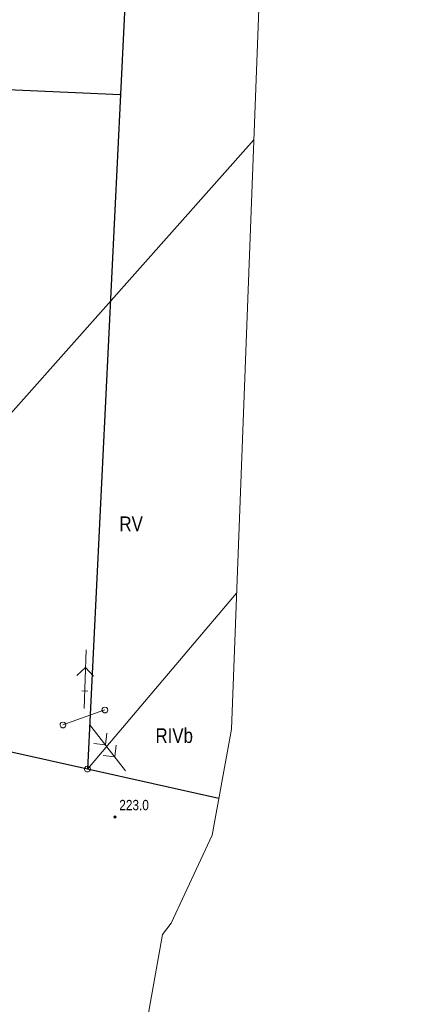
# Model space of a CAD drawing. Header units: metres. Extents: x 0 to 6601798, y -2700 to 5691112.
# Tile 46 of 60: x 6600234 to 6600268, y 5690006 to 5690090. Entities that reach past the tile are written whole.
import ezdxf
from ezdxf.enums import TextEntityAlignment as Align

# ---------------------------------------------------------------- set-up
doc = ezdxf.new("R2010")
doc.units = ezdxf.units.M
doc.header["$MEASUREMENT"] = 0
for name, color, linetype, lineweight in [('AS__Nowe_granice', 150, 'Continuous', 30), ('Kontury', 7, 'Continuous', 5), ('Numery_konturow', 7, 'Continuous', 5), ('podzial_uzytki', 7, 'Continuous', 5), ('Punkty', 7, 'Continuous', 5), ('UEEOA_T_13', 7, 'Continuous', 5), ('UEEOA_T_14', 7, 'Continuous', 5), ('UEEOA_T_17', 7, 'Continuous', 5), ('UEEPA_L_10', 7, 'Continuous', 5), ('WWRPP_T_0', 7, 'Continuous', 5)]:
    doc.layers.add(name, color=color, linetype=linetype, lineweight=lineweight)
doc.styles.add('STYL_ARIAL', font='ARIALN.TTF')

# ---------------------------------------------------------------- blocks, each defined once
blk = doc.blocks.new('GRT')
at = {"color": 7, "flags": 128}
blk.add_lwpolyline([(0, 2.5), (1.352, 2.103), (2.274, 1.039), (2.475, -0.356), (1.889, -1.637), (0.704, -2.399), (-0.704, -2.399), (-1.889, -1.637), (-2.475, -0.356), (-2.274, 1.039), (-1.352, 2.103), (0, 2.5)], dxfattribs=at)
blk = doc.blocks.new('GRO')
at = {"color": 7, "flags": 128}
blk.add_lwpolyline([(0, 0.45), (0.318, 0.318), (0.45, 0), (0.318, -0.318), (0, -0.45), (-0.318, -0.318), (-0.45, 0), (-0.318, 0.318), (0, 0.45)], dxfattribs=at)
blk = doc.blocks.new('801')
at = {"color": 0}
for radius in [1, 0.9, 0.8, 0.7, 0.6, 0.5, 0.4, 0.3, 0.2, 0.1]:
    blk.add_circle((0, 0), radius, dxfattribs=at)
blk = doc.blocks.new('SLS')
at = {"color": 7, "flags": 128}
blk.add_lwpolyline([(0, 2.5), (1.352, 2.103), (2.274, 1.039), (2.475, -0.356), (1.889, -1.637), (0.704, -2.399), (-0.704, -2.399), (-1.889, -1.637), (-2.475, -0.356), (-2.274, 1.039), (-1.352, 2.103), (0, 2.5)], dxfattribs=at)
blk = doc.blocks.new('PSN')
at = {"color": 7, "flags": 128}
for points in [[(7.5, 0), (57.5, 0)], [(22.5, 2.5), (22.5, -2.5)], [(42.5, 0), (35.429, 7.071)], [(42.5, 0), (35.429, -7.071)]]:
    blk.add_lwpolyline(points, dxfattribs=at)
blk = doc.blocks.new('PWN')
at = {"color": 7, "flags": 128}
for points in [[(7.5, 0), (57.5, 0)], [(29.571, 0), (22.5, 7.071)], [(29.571, 0), (22.5, -7.071)], [(42.5, 0), (35.429, 7.071)], [(42.5, 0), (35.429, -7.071)]]:
    blk.add_lwpolyline(points, dxfattribs=at)

msp = doc.modelspace()

# ---------------------------------------------------------------- linework, layer by layer
at = {"color": 7, "linetype": 'Continuous', "lineweight": 0, "flags": 128}
msp.add_lwpolyline([(6600198.69, 5689777.13), (6600210.05, 5689827.78), (6600218.14, 5689870.2), (6600233.82, 5689944.97), (6600245.79, 5690012.22), (6600246.54, 5690013.16), (6600250.01, 5690020.65), (6600251.64, 5690029.65), (6600268.02, 5690461.06)], dxfattribs=at)
at = {"layer": 'AS__Nowe_granice', "linetype": 'Continuous', "flags": 128}
for points in [[(6600244.93, 5690138.93), (6600242.22, 5690083.59)], [(6600219.85, 5690084.59), (6600242.22, 5690083.59)], [(6600242.22, 5690083.59), (6600239.42, 5690026.26)], [(6600239.42, 5690026.26), (6600217.47, 5690031.17)], [(6600250.574, 5690023.766), (6600239.42, 5690026.26)]]:
    msp.add_lwpolyline(points, dxfattribs=at)
at = {"layer": 'Kontury', "color": 3, "linetype": 'Continuous', "flags": 128}
for points in [[(6600217.84, 5690039.51), (6600253.542, 5690079.738)], [(6600252.079, 5690041.202), (6600239.42, 5690026.26)], [(6600239.42, 5690026.26), (6600219.07, 5690030.81)]]:
    msp.add_lwpolyline(points, dxfattribs=at)
at = {"layer": 'UEEPA_L_10', "color": 1, "linetype": 'Continuous', "flags": 128}
msp.add_lwpolyline([(6600240.902, 5690031.288), (6600237.344, 5690030.016)], dxfattribs=at)

# ---------------------------------------------------------------- block references
at = {"layer": 'Punkty', "color": 7, "linetype": 'Continuous', "xscale": 0.1, "yscale": 0.1, "zscale": 0.1}
for name, p in [('GRO', (6600242.22, 5690083.59)), ('GRT', (6600239.42, 5690026.26))]:
    msp.add_blockref(name, p, dxfattribs=at)
at = {"layer": 'UEEOA_T_13', "color": 1, "linetype": 'Continuous', "xscale": 0.1, "yscale": 0.1, "zscale": 0.1, "rotation": 88.12175}
msp.add_blockref('PSN', (6600239.123, 5690030.652), dxfattribs=at)
at = {"layer": 'UEEOA_T_14', "color": 1, "linetype": 'Continuous', "xscale": 0.1, "yscale": 0.1, "zscale": 0.1, "rotation": 2.423609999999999}
for p in [(6600240.902, 5690031.288), (6600237.344, 5690030.016)]:
    msp.add_blockref('SLS', p, dxfattribs=at)
at = {"layer": 'UEEOA_T_17', "color": 1, "linetype": 'Continuous', "xscale": 0.1, "yscale": 0.1, "zscale": 0.1, "rotation": 308.02868}
msp.add_blockref('PWN', (6600239.123, 5690030.652), dxfattribs=at)
at = {"layer": 'WWRPP_T_0', "color": 7, "linetype": 'Continuous', "xscale": 0.1, "yscale": 0.1, "zscale": 0.1}
msp.add_blockref('801', (6600241.76, 5690022.18), dxfattribs=at)

# ---------------------------------------------------------------- texts
at = {"layer": 'Numery_konturow', "color": 3, "linetype": 'Continuous', "style": 'STYL_ARIAL'}
msp.add_text('RIVb', height=1.25, dxfattribs=at).set_placement((6600248.38, 5690029.736), align=Align.TOP_RIGHT)
at = {"layer": 'podzial_uzytki', "color": 3, "linetype": 'Continuous', "style": 'STYL_ARIAL'}
msp.add_text('RV', height=1.25, dxfattribs=at).set_placement((6600242.139, 5690047.732), align=Align.TOP_LEFT)
at = {"layer": 'WWRPP_T_0', "color": 7, "linetype": 'Continuous', "style": 'STYL_ARIAL'}
msp.add_text('223.0', height=0.875, dxfattribs=at).set_placement((6600242.127, 5690022.506), align=Align.BOTTOM_LEFT)

doc.saveas('drawing.dxf')
